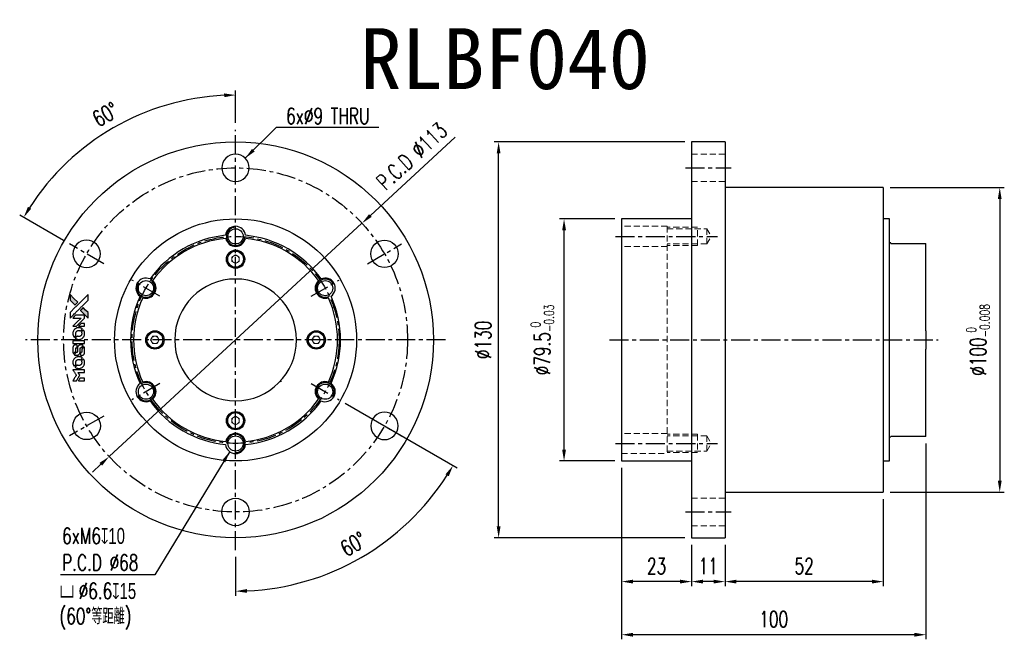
# Model space of a CAD drawing. Header units: millimetres. Extents: x -71 to 253, y -98 to 105.
import ezdxf
from ezdxf.enums import TextEntityAlignment as Align

# ---------------------------------------------------------------- set-up
doc = ezdxf.new("R2010")
doc.units = ezdxf.units.MM
doc.linetypes.add('CENTER', pattern=[2, 1.25, -0.25, 0.25, -0.25])
doc.linetypes.add('DASHED', pattern=[0.75, 0.5, -0.25])
for name, color, linetype in [('CHA', 7, 'Continuous'), ('CL', 1, 'CENTER'), ('DIM', 4, 'Continuous'), ('HID', 2, 'DASHED'), ('OUT', 3, 'Continuous')]:
    doc.layers.add(name, color=color, linetype=linetype)
doc.styles.add('DIM-7', font='SIMPLEX.shx', dxfattribs={"width": 0.7, "bigfont": 'chineset.shx'})
doc.styles.add('T', font='kaiu.ttf')
doc.dimstyles.new('CNS', dxfattribs={"dimtxt": 3.5, "dimasz": 2.5, "dimexe": 1, "dimexo": 1.5, "dimgap": 0.09, "dimtad": 0, "dimdsep": 46, "dimtxsty": 'DIM-7', "dimcen": 0.09, "dimclrd": 1, "dimclre": 1, "dimclrt": 4, "dimadec": 0, "dimazin": 0, "dimtfac": 1, "dimtix": 1, "dimtmove": 2, "dimatfit": 3, "dimfxl": 1, "dimtvp": 0.971429, "dimtolj": 1, "dimarcsym": 0})

# ---------------------------------------------------------------- blocks, each defined once
blk = doc.blocks.new('*D0')
at = {"layer": 'DEFPOINTS', "color": 0}
for p in [(-27.5, 75.55), (0, 69), (-54.56, 31.5), (-43.3, 25), (0, -69)]:
    blk.add_point(p, dxfattribs=at)
at = {"layer": 'DIM', "color": 7, "lineweight": -2}
for p, q in [((0, 71.25), (0, 81.9)), ((-56.51, 32.62), (-70.93, 40.95))]:
    blk.add_line(p, q, dxfattribs=at)
blk.add_arc((0, 0), 80.4, 92.6725, 147.3275, dxfattribs=at)
at = {"layer": 'DIM', "color": 7}
for points in [[(-3.76, 80.94), (-3.73, 79.69), (0, 80.4)], [(-67.15, 43.08), (-68.22, 43.73), (-69.63, 40.2)]]:
    blk.add_solid(points, dxfattribs=at)
at = {"layer": 'DIM', "color": 7, "insert": (-42.75, 74.05), "char_height": 5.25, "attachment_point": 5, "rotation": 30, "style": 'DIM-7'}
blk.add_mtext('\\A1;60°', dxfattribs=at)
blk = doc.blocks.new('*D1')
at = {"layer": 'DEFPOINTS', "color": 0}
for p in [(0, 69), (24.85, -14.35), (34.03, -19.65), (0, -69), (28.22, -77.53)]:
    blk.add_point(p, dxfattribs=at)
at = {"layer": 'DIM', "color": 7, "lineweight": -2}
for p, q in [((35.98, -20.77), (72.75, -42)), ((0, -71.25), (0, -84.01))]:
    blk.add_line(p, q, dxfattribs=at)
blk.add_arc((0, 0), 82.51, 272.6044, 327.3956, dxfattribs=at)
at = {"layer": 'DIM', "color": 7}
for points in [[(68.97, -44.13), (70.04, -44.78), (71.45, -41.25)], [(3.76, -83.05), (3.73, -81.8), (0, -82.51)]]:
    blk.add_solid(points, dxfattribs=at)
at = {"layer": 'DIM', "color": 7, "insert": (38.7, -67.04), "char_height": 5.25, "attachment_point": 5, "rotation": 30, "style": 'DIM-7'}
blk.add_mtext('\\A1;60°', dxfattribs=at)
blk = doc.blocks.new('*D2')
at = {"layer": 'DEFPOINTS', "color": 0}
for p in [(107.92, 39.75), (126.81, 39.75), (126.81, -39.75)]:
    blk.add_point(p, dxfattribs=at)
at = {"layer": 'DIM', "color": 7, "lineweight": -2}
for p, q in [((124.56, 39.75), (106.42, 39.75)), ((107.92, -36), (107.92, 36)), ((124.56, -39.75), (106.42, -39.75))]:
    blk.add_line(p, q, dxfattribs=at)
at = {"layer": 'DIM', "color": 7}
for points in [[(107.3, 36), (108.55, 36), (107.92, 39.75)], [(107.3, -36), (108.55, -36), (107.92, -39.75)]]:
    blk.add_solid(points, dxfattribs=at)
at = {"layer": 'DIM', "color": 7, "insert": (100.78, 0), "char_height": 5.25, "attachment_point": 5, "rotation": 90, "style": 'DIM-7'}
blk.add_mtext('\\A1;%%C79.5{\\H3.15;\\S 0^ -0.03;}', dxfattribs=at)
blk = doc.blocks.new('*D3')
at = {"layer": 'DEFPOINTS', "color": 0}
for p in [(86.42, 65), (149.81, 65), (149.81, -65)]:
    blk.add_point(p, dxfattribs=at)
at = {"layer": 'DIM', "color": 7, "lineweight": -2}
for p, q in [((147.56, 65), (84.92, 65)), ((86.42, -61.25), (86.42, 61.25)), ((147.56, -65), (84.92, -65))]:
    blk.add_line(p, q, dxfattribs=at)
at = {"layer": 'DIM', "color": 7}
for points in [[(85.8, 61.25), (87.05, 61.25), (86.42, 65)], [(85.8, -61.25), (87.05, -61.25), (86.42, -65)]]:
    blk.add_solid(points, dxfattribs=at)
at = {"layer": 'DIM', "color": 7, "insert": (81.32, 0), "char_height": 5.25, "attachment_point": 5, "rotation": 90, "style": 'DIM-7'}
blk.add_mtext('\\A1;%%C130', dxfattribs=at)
blk = doc.blocks.new('*D4')
at = {"layer": 'DEFPOINTS', "color": 0}
for p in [(149.81, -65), (160.81, -65), (149.81, -79.36)]:
    blk.add_point(p, dxfattribs=at)
at = {"layer": 'DIM', "color": 7, "lineweight": -2}
for p, q in [((149.81, -67.25), (149.81, -80.86)), ((160.81, -67.25), (160.81, -80.86)), ((157.06, -79.36), (153.56, -79.36))]:
    blk.add_line(p, q, dxfattribs=at)
at = {"layer": 'DIM', "color": 7}
for points in [[(153.56, -78.73), (153.56, -79.98), (149.81, -79.36)], [(157.06, -78.73), (157.06, -79.98), (160.81, -79.36)]]:
    blk.add_solid(points, dxfattribs=at)
at = {"layer": 'DIM', "color": 7, "insert": (155.31, -74.26), "char_height": 5.25, "attachment_point": 5, "style": 'DIM-7'}
blk.add_mtext('\\A1;11', dxfattribs=at)
blk = doc.blocks.new('*D5')
at = {"layer": 'DEFPOINTS', "color": 0}
for p in [(126.81, -39.75), (149.81, -65), (126.81, -79.36)]:
    blk.add_point(p, dxfattribs=at)
at = {"layer": 'DIM', "color": 7, "lineweight": -2}
for p, q in [((126.81, -42), (126.81, -80.86)), ((149.81, -67.25), (149.81, -80.86)), ((146.06, -79.36), (130.56, -79.36))]:
    blk.add_line(p, q, dxfattribs=at)
at = {"layer": 'DIM', "color": 7}
for points in [[(130.56, -78.73), (130.56, -79.98), (126.81, -79.36)], [(146.06, -78.73), (146.06, -79.98), (149.81, -79.36)]]:
    blk.add_solid(points, dxfattribs=at)
at = {"layer": 'DIM', "color": 7, "insert": (138.31, -74.26), "char_height": 5.25, "attachment_point": 5, "style": 'DIM-7'}
blk.add_mtext('\\A1;23', dxfattribs=at)
blk = doc.blocks.new('*D6')
at = {"layer": 'DEFPOINTS', "color": 0}
for p in [(212.81, -50), (160.81, -65), (160.81, -79.36)]:
    blk.add_point(p, dxfattribs=at)
at = {"layer": 'DIM', "color": 7, "lineweight": -2}
for p, q in [((212.81, -52.25), (212.81, -80.86)), ((160.81, -67.25), (160.81, -80.86)), ((209.06, -79.36), (164.56, -79.36))]:
    blk.add_line(p, q, dxfattribs=at)
at = {"layer": 'DIM', "color": 7}
for points in [[(164.56, -78.73), (164.56, -79.98), (160.81, -79.36)], [(209.06, -78.73), (209.06, -79.98), (212.81, -79.36)]]:
    blk.add_solid(points, dxfattribs=at)
at = {"layer": 'DIM', "color": 7, "insert": (186.81, -74.26), "char_height": 5.25, "attachment_point": 5, "style": 'DIM-7'}
blk.add_mtext('\\A1;52', dxfattribs=at)
blk = doc.blocks.new('*D7')
at = {"layer": 'DEFPOINTS', "color": 0}
for p in [(226.81, -31.71), (126.81, -39.75), (126.81, -96.8)]:
    blk.add_point(p, dxfattribs=at)
at = {"layer": 'DIM', "color": 7, "lineweight": -2}
for p, q in [((226.81, -33.96), (226.81, -98.3)), ((126.81, -42), (126.81, -98.3)), ((223.06, -96.8), (130.56, -96.8))]:
    blk.add_line(p, q, dxfattribs=at)
at = {"layer": 'DIM', "color": 7}
for points in [[(130.56, -96.18), (130.56, -97.43), (126.81, -96.8)], [(223.06, -96.18), (223.06, -97.43), (226.81, -96.8)]]:
    blk.add_solid(points, dxfattribs=at)
at = {"layer": 'DIM', "color": 7, "insert": (176.81, -91.7), "char_height": 5.25, "attachment_point": 5, "style": 'DIM-7'}
blk.add_mtext('\\A1;100', dxfattribs=at)
blk = doc.blocks.new('*D8')
at = {"layer": 'DEFPOINTS', "color": 0}
for p in [(212.81, 50), (212.81, -50), (251.07, -50)]:
    blk.add_point(p, dxfattribs=at)
at = {"layer": 'DIM', "color": 7, "lineweight": -2}
for p, q in [((215.06, 50), (252.57, 50)), ((251.07, 46.25), (251.07, -46.25)), ((215.06, -50), (252.57, -50))]:
    blk.add_line(p, q, dxfattribs=at)
at = {"layer": 'DIM', "color": 7}
for points in [[(250.44, 46.25), (251.69, 46.25), (251.07, 50)], [(250.44, -46.25), (251.69, -46.25), (251.07, -50)]]:
    blk.add_solid(points, dxfattribs=at)
at = {"layer": 'DIM', "color": 7, "insert": (243.93, 0), "char_height": 5.25, "attachment_point": 5, "rotation": 90, "style": 'DIM-7'}
blk.add_mtext('\\A1;%%C100{\\H3.15;\\S 0^ -0.008;}', dxfattribs=at)
blk = doc.blocks.new('*D12')
at = {"layer": 'DEFPOINTS', "color": 0}
for p in [(41.53, 38.3), (-41.53, -38.3)]:
    blk.add_point(p, dxfattribs=at)
at = {"layer": 'DIM', "color": 7, "lineweight": -2}
for p, q in [((72.18, 66.56), (44.29, 40.85)), ((-41.53, -38.3), (41.53, 38.3)), ((-44.29, -40.85), (-47.05, -43.39))]:
    blk.add_line(p, q, dxfattribs=at)
at = {"layer": 'DIM', "color": 7}
for points in [[(43.87, 41.3), (44.72, 40.39), (41.53, 38.3)], [(-44.72, -40.39), (-43.87, -41.3), (-41.53, -38.3)]]:
    blk.add_solid(points, dxfattribs=at)
at = {"layer": 'DIM', "color": 7, "insert": (57.88, 60.32), "char_height": 5.25, "attachment_point": 5, "rotation": 42.6822, "style": 'DIM-7'}
blk.add_mtext('\\A1;P.C.D ∅113', dxfattribs=at)

msp = doc.modelspace()

# ---------------------------------------------------------------- hatches: boundary and pattern name
at = {"layer": 'DIM', "linetype": 'Continuous'}
h = msp.add_hatch(color=7, dxfattribs=at)
h.dxf.hatch_style = 1
h.paths.add_polyline_path([(-54.358, 14.882), (-54.358, 13.967), (-54.358, 13.052), (-53.564, 12.264, 0.000288), (-53.259, 11.961, 0.0004789), (-53.002, 11.707, 0.000013), (-52.768, 11.477, 0.197177), (-52.765, 11.475, 0.1974966), (-52.761, 11.477, 0.00004), (-52.628, 11.609, 0.0008343), (-52.481, 11.755, 0.0005055), (-52.307, 11.929), (-51.853, 12.382), (-53.106, 13.632)])
h.paths.add_polyline_path([(-50.074, 10.598), (-50.528, 10.143, 0.0004761), (-50.702, 9.969, 0.0007888), (-50.849, 9.821, 0.000035), (-50.981, 9.687, 0.1975803), (-50.983, 9.684, 0.198396), (-50.981, 9.681, 0.000019), (-50.801, 9.5, 0.000582), (-50.601, 9.3, 0.000351), (-50.364, 9.063, 0.000108), (-49.358, 8.061, 0.0006916), (-48.848, 7.555, 0.0000771), (-48.495, 7.205, 0.1975268), (-48.482, 7.2, 0.4101817), (-48.476, 7.206, 0.0004931), (-48.474, 7.393, 0.0024238), (-48.472, 7.652, 0.0005294), (-48.472, 8.098), (-48.472, 8.996), (-49.273, 9.797)])

# ---------------------------------------------------------------- linework, layer by layer
at = {"layer": 'CL', "color": 7, "lineweight": 30, "ltscale": 5}
for p, q in [((0, -69), (0, 69)), ((147.81, 56.5), (162.81, 56.5)), ((124.81, 34), (158.312, 34)), ((-43.301, 25), (-54.56, 31.5)), ((43.301, 25), (54.56, 31.5)), ((-24.855, 14.35), (-34.035, 19.65)), ((24.855, 14.35), (34.035, 19.65)), ((69, 0), (-69, 0)), ((122.81, 0), (230.81, 0)), ((-24.855, -14.35), (-34.035, -19.65)), ((24.855, -14.35), (34.035, -19.65)), ((-43.301, -25), (-54.56, -31.5)), ((43.301, -25), (54.56, -31.5)), ((124.81, -34), (158.312, -34)), ((147.81, -56.5), (162.81, -56.5))]:
    msp.add_line(p, q, dxfattribs=at)
for radius in [56.5, 34]:
    msp.add_circle((0, 0), radius, dxfattribs=at)
at = {"layer": 'DIM', "color": 7}
for points in [[(-53.564, 12.264, 0.000288), (-53.259, 11.961, 0.000479), (-53.002, 11.707, 0.000013), (-52.768, 11.477, 0.197177), (-52.765, 11.475, 0.197497), (-52.761, 11.477, 0.00004), (-52.628, 11.608, 0.000836), (-52.481, 11.755, 0.000505), (-52.307, 11.929), (-51.853, 12.382), (-53.106, 13.632), (-54.358, 14.882), (-54.358, 13.967), (-54.358, 13.052)], [(-53.257, 8.276, -0.000056), (-52.709, 8.824, -0.000021), (-51.939, 9.592, -0.000021), (-51.1, 10.428, -0.000025), (-50.314, 11.213), (-48.471, 13.05), (-48.474, 13.961), (-48.476, 14.872), (-49.713, 13.644, 0.000274), (-50.306, 13.053, 0.000123), (-51.086, 12.277, 0.000121), (-51.91, 11.455, 0.000165), (-52.653, 10.714), (-54.358, 9.012), (-54.358, 8.095), (-54.358, 7.178)], [(-50.364, 9.063, 0.000108), (-49.358, 8.061, 0.000692), (-48.848, 7.555, 0.000077), (-48.495, 7.205, 0.197527), (-48.482, 7.2, 0.410182), (-48.476, 7.206, 0.000493), (-48.474, 7.393, 0.002424), (-48.472, 7.652, 0.000529), (-48.472, 8.098), (-48.472, 8.996), (-49.273, 9.797), (-50.074, 10.598), (-50.528, 10.143, 0.000476), (-50.702, 9.969, 0.000789), (-50.849, 9.821, 0.000035), (-50.981, 9.687, 0.19758), (-50.983, 9.684, 0.198396), (-50.981, 9.681, 0.000019), (-50.801, 9.5, 0.000582), (-50.601, 9.3, 0.000351)], [(-52.9, 4.473), (-52.314, 4.473), (-50.96, 5.83), (-49.606, 7.187), (-49.608, 7.565, 0.0008), (-49.61, 7.808, 0.010795), (-49.612, 7.897, 0.030495), (-49.618, 7.946, 0.080372), (-49.629, 7.979, 0.03816), (-49.65, 8.011, 0.041799), (-49.675, 8.039, 0.042486), (-49.704, 8.062, 0.042078), (-49.736, 8.079, 0.099276), (-49.782, 8.09, 0.003302), (-49.97, 8.093, 0.002586), (-50.3, 8.094, 0.000204), (-51.176, 8.093), (-52.58, 8.09), (-53.03, 7.638), (-53.48, 7.187), (-52.131, 7.182), (-50.782, 7.178), (-52.116, 5.85, 0.000253), (-52.629, 5.34, 0.000412), (-53.064, 4.905, 0.000041), (-53.452, 4.517, 0.041338), (-53.468, 4.498), (-53.486, 4.473)], [(-53.456, 1.882, 0.023681), (-53.432, 1.722, 0.022402), (-53.392, 1.562, 0.021929), (-53.337, 1.402, 0.020503), (-53.267, 1.245, 0.013745), (-53.22, 1.155, 0.009767), (-53.162, 1.057, 0.009658), (-53.105, 0.968, 0.027804), (-53.061, 0.91), (-53.042, 0.888), (-52.759, 1.171, 0.002053), (-52.623, 1.308, 0.006738), (-52.535, 1.4, 0.007826), (-52.476, 1.465, 0.063909), (-52.454, 1.498, 0.061532), (-52.436, 1.549, 0.068674), (-52.432, 1.601, 0.052072), (-52.442, 1.662, 0.019648), (-52.468, 1.746, -0.018366), (-52.5, 1.848, -0.0288), (-52.519, 1.937, -0.029061), (-52.528, 2.028, -0.019155), (-52.528, 2.133, -0.053809), (-52.494, 2.36, -0.058833), (-52.414, 2.567, -0.058566), (-52.287, 2.75, -0.052525), (-52.116, 2.907, -0.044733), (-51.972, 2.995, -0.040573), (-51.809, 3.06, -0.041123), (-51.64, 3.097, -0.04951), (-51.478, 3.102, -0.017369), (-51.402, 3.095, -0.024255), (-51.335, 3.082, -0.023787), (-51.269, 3.063, -0.015798), (-51.194, 3.035, 0.010631), (-51.147, 3.017, 0.033653), (-51.115, 3.008, 0.037806), (-51.083, 3.003, 0.016307), (-51.041, 3.002, 0.068179), (-50.959, 3.014, 0.095747), (-50.894, 3.047, 0.033418), (-50.806, 3.124, 0.002133), (-50.566, 3.369, 0.001452), (-50.433, 3.507, 0.012393), (-50.374, 3.571, 0.020479), (-50.344, 3.609, 0.344362), (-50.344, 3.624, 0.074287), (-50.378, 3.654, 0.005454), (-50.482, 3.721, 0.008391), (-50.592, 3.787, 0.017097), (-50.68, 3.834, 0.027375), (-50.864, 3.912, 0.02835), (-51.052, 3.969, 0.027723), (-51.249, 4.005, 0.023913), (-51.46, 4.021, 0.027047), (-51.712, 4.014, 0.031685), (-51.949, 3.98, 0.032425), (-52.175, 3.917, 0.031013), (-52.394, 3.825, 0.037914), (-52.654, 3.671, 0.040153), (-52.882, 3.482, 0.039834), (-53.078, 3.257, 0.036173), (-53.244, 2.997, 0.040752), (-53.355, 2.742, 0.035885), (-53.43, 2.462, 0.035491), (-53.465, 2.17, 0.037615)], [(-52.669, 0.528, 0.018008), (-52.586, 0.474, 0.009842), (-52.48, 0.413, 0.009807), (-52.37, 0.355, 0.015716), (-52.274, 0.311, 0.048467), (-51.929, 0.202, 0.045841), (-51.563, 0.159, 0.046006), (-51.197, 0.184, 0.049638), (-50.85, 0.276, 0.064819), (-50.4, 0.514, 0.06695), (-50.032, 0.857, 0.066691), (-49.766, 1.287, 0.063505), (-49.618, 1.779, 0.03135), (-49.604, 1.905, 0.010439), (-49.601, 2.09, 0.010391), (-49.604, 2.275, 0.032408), (-49.618, 2.399, 0.015696), (-49.648, 2.544, 0.018095), (-49.686, 2.681, 0.018551), (-49.732, 2.812, 0.018352), (-49.789, 2.939, 0.015568), (-49.833, 3.023, 0.009832), (-49.89, 3.118, 0.009795), (-49.947, 3.207, 0.023727), (-49.994, 3.27), (-50.015, 3.295), (-50.296, 3.018, 0.001528), (-50.455, 2.861, 0.010022), (-50.533, 2.78, 0.019586), (-50.577, 2.728, 0.061865), (-50.601, 2.689, 0.055054), (-50.62, 2.629, 0.061607), (-50.625, 2.569, 0.048725), (-50.615, 2.5, 0.020221), (-50.588, 2.408, -0.017722), (-50.559, 2.309, -0.02685), (-50.542, 2.222, -0.02759), (-50.534, 2.134, -0.020233), (-50.535, 2.037, -0.04793), (-50.562, 1.852, -0.048386), (-50.624, 1.675, -0.047866), (-50.719, 1.512, -0.044964), (-50.846, 1.367, -0.04333), (-50.997, 1.245, -0.050921), (-51.159, 1.158, -0.051473), (-51.334, 1.107, -0.0459), (-51.522, 1.089, -0.019014), (-51.614, 1.093, -0.024114), (-51.697, 1.103, -0.025081), (-51.777, 1.121, -0.023892), (-51.856, 1.147, 0.008624), (-51.918, 1.17, 0.026486), (-51.96, 1.182, 0.035074), (-51.997, 1.188, 0.02756), (-52.038, 1.19, 0.087163), (-52.102, 1.177, 0.073291), (-52.163, 1.142, 0.028074), (-52.25, 1.066, 0.002594), (-52.453, 0.865), (-52.74, 0.578)], [(-50.627, 4.473), (-49.605, 4.473), (-49.608, 4.854), (-49.61, 5.235), (-49.637, 5.279, 0.03146), (-49.652, 5.299, 0.026444), (-49.669, 5.319, 0.026444), (-49.688, 5.336, 0.031457), (-49.709, 5.351), (-49.753, 5.378), (-50.259, 5.38), (-50.764, 5.383), (-51.207, 4.935, 0.000745), (-51.376, 4.763, 0.001228), (-51.519, 4.617, 0.000087), (-51.647, 4.485, 0.195134), (-51.649, 4.48, 0.412117), (-51.646, 4.477, 0.000048), (-51.348, 4.475, 0.00109), (-51.019, 4.474, 0.000653)], [(-51.538, -1.194), (-49.61, -1.192), (-49.61, -0.814), (-49.61, -0.436), (-49.633, -0.391, 0.071429), (-49.66, -0.353, 0.054799), (-49.698, -0.321, 0.053585), (-49.743, -0.297, 0.060698), (-49.791, -0.284, 0.033975), (-49.87, -0.279, 0.000112), (-50.851, -0.279, 0.000726), (-51.811, -0.28, 0.001084), (-52.65, -0.285), (-53.467, -0.291), (-53.467, -0.744), (-53.467, -1.197)], [(-53.46, -4.018, 0.018538), (-53.453, -4.076, 0.010695), (-53.44, -4.146, 0.01068), (-53.424, -4.215, 0.017678), (-53.407, -4.272, 0.013849), (-53.383, -4.337, 0.011814), (-53.355, -4.404, 0.004513), (-53.326, -4.467, 0.290035), (-53.316, -4.473, 0.196418), (-53.311, -4.471, 0.000124), (-53.198, -4.36, 0.001477), (-53.072, -4.235, 0.000898), (-52.925, -4.088), (-52.54, -3.703), (-52.538, -3.222, -0.001471), (-52.535, -2.858, -0.028714), (-52.527, -2.746, -0.097073), (-52.506, -2.683, -0.084199), (-52.463, -2.629, -0.042698), (-52.428, -2.604, -0.053912), (-52.392, -2.586, -0.051004), (-52.352, -2.577, -0.032967), (-52.304, -2.574, 0.00807), (-52.279, -2.573, 0.003023), (-52.245, -2.572, 0.002994), (-52.207, -2.57, 0.003629), (-52.172, -2.568), (-52.09, -2.562), (-52.09, -2.193, 0.001618), (-52.09, -2.017, 0.005206), (-52.092, -1.9, 0.00535), (-52.095, -1.819, 0.060675), (-52.101, -1.787, 0.048484), (-52.108, -1.77, 0.02389), (-52.12, -1.749, 0.022812), (-52.135, -1.728, 0.02462), (-52.152, -1.708, 0.061781), (-52.199, -1.671, 0.080179), (-52.249, -1.65, 0.048561), (-52.321, -1.64, 0.010021), (-52.449, -1.638, 0.016602), (-52.621, -1.644, 0.031409), (-52.758, -1.661, 0.036474), (-52.878, -1.694, 0.03439), (-52.993, -1.744, 0.065928), (-53.176, -1.871, 0.069066), (-53.316, -2.039, 0.065697), (-53.41, -2.247, 0.051559), (-53.457, -2.49, 0.020904), (-53.463, -2.62, 0.000451), (-53.465, -3.257, 0.000419), (-53.466, -3.897, 0.022759)], [(-52.961, -4.862, 0.023289), (-52.869, -4.921, 0.026845), (-52.776, -4.968, 0.026047), (-52.676, -5.006, 0.019751), (-52.563, -5.038, 0.013249), (-52.499, -5.051, 0.025169), (-52.447, -5.058, 0.016532), (-52.382, -5.061, 0.002937), (-52.261, -5.062, 0.003317), (-52.152, -5.061, 0.011808), (-52.083, -5.059, 0.01777), (-52.03, -5.054, 0.021476), (-51.982, -5.045, 0.04325), (-51.777, -4.981, 0.045753), (-51.59, -4.884, 0.04649), (-51.427, -4.756, 0.047672), (-51.292, -4.601, 0.025315), (-51.249, -4.535, 0.015208), (-51.204, -4.452, 0.01512), (-51.165, -4.365, 0.022488), (-51.136, -4.287, 0.027857), (-51.104, -4.165, 0.034138), (-51.089, -4.049, 0.014286), (-51.083, -3.871, 0.00124), (-51.082, -3.419, -0.00103), (-51.081, -3.142, -0.002552), (-51.079, -2.938, -0.001594), (-51.076, -2.784, -0.047676), (-51.072, -2.746, -0.085307), (-51.045, -2.678, -0.097789), (-50.998, -2.627, -0.085947), (-50.93, -2.594, -0.051339), (-50.84, -2.577, 0.014634), (-50.81, -2.574, 0.015028), (-50.78, -2.569, 0.014927), (-50.754, -2.563, 0.059415), (-50.739, -2.557, 0.070595), (-50.707, -2.533, 0.00028), (-50.384, -2.213, 0.000111), (-50.052, -1.886, 0.200239), (-50.047, -1.872, 0.268906), (-50.052, -1.863, 0.001866), (-50.132, -1.817, 0.007532), (-50.208, -1.776, 0.017818), (-50.267, -1.747, 0.013256), (-50.332, -1.721, 0.011636), (-50.401, -1.697, 0.011528), (-50.472, -1.676, 0.012303), (-50.542, -1.659, 0.0423), (-50.652, -1.644, 0.013657), (-50.815, -1.641, 0.013857), (-50.981, -1.647, 0.037428), (-51.097, -1.663, 0.014927), (-51.174, -1.682, 0.0122), (-51.256, -1.707, 0.012518), (-51.332, -1.735, 0.023062), (-51.392, -1.761, 0.065961), (-51.61, -1.908, 0.06055), (-51.788, -2.111, 0.059676), (-51.916, -2.354, 0.060497), (-51.981, -2.618, 0.025683), (-51.985, -2.675, 0.001528), (-51.988, -2.847, 0.002124), (-51.99, -3.063, 0.001173), (-51.991, -3.328, -0.000809), (-51.991, -3.791, -0.017164), (-51.996, -3.928, -0.063931), (-52.011, -4, -0.108429), (-52.043, -4.053, -0.052941), (-52.078, -4.083, -0.063675), (-52.116, -4.102, -0.050562), (-52.165, -4.114, -0.020337), (-52.234, -4.121, 0.009897), (-52.276, -4.125, 0.016482), (-52.311, -4.13, 0.019019), (-52.339, -4.135, 0.06043), (-52.356, -4.142, 0.076267), (-52.397, -4.172, 0.00054), (-52.696, -4.475, 0.000307), (-53.001, -4.784, 0.142594), (-53.015, -4.809, 0.232419), (-53.013, -4.816, 0.022995), (-53, -4.83, 0.024627), (-52.983, -4.846, 0.015407)], [(-50.965, -4.914, 0.065483), (-50.943, -4.958, 0.053271), (-50.909, -4.999, 0.052018), (-50.866, -5.032, 0.0556), (-50.818, -5.055, 0.036839), (-50.787, -5.063, 0.026922), (-50.752, -5.068, 0.016905), (-50.702, -5.07, 0.004317), (-50.623, -5.071, 0.016369), (-50.456, -5.064, 0.029936), (-50.321, -5.047, 0.03418), (-50.203, -5.016, 0.031327), (-50.086, -4.968, 0.046935), (-49.943, -4.881, 0.054053), (-49.826, -4.772, 0.053701), (-49.734, -4.641, 0.045364), (-49.666, -4.485, 0.032479), (-49.63, -4.347, 0.03386), (-49.613, -4.207, 0.013578), (-49.607, -3.988, 0.001155), (-49.608, -3.424, 0.000413), (-49.611, -2.94, 0.005008), (-49.614, -2.754, 0.013199), (-49.619, -2.648, 0.033956), (-49.63, -2.573, 0.013909), (-49.65, -2.495, 0.010864), (-49.675, -2.411, 0.010938), (-49.701, -2.335, 0.028702), (-49.725, -2.282), (-49.745, -2.242), (-50.139, -2.63), (-50.533, -3.019), (-50.533, -3.474, -0.001504), (-50.533, -3.668, -0.00328), (-50.535, -3.817, -0.001901), (-50.538, -3.934, -0.061333), (-50.542, -3.962, -0.063621), (-50.559, -4.001, -0.048633), (-50.586, -4.039, -0.046769), (-50.621, -4.073, -0.047961), (-50.662, -4.099, -0.02678), (-50.697, -4.114, -0.050957), (-50.726, -4.122, -0.029398), (-50.765, -4.126, -0.00401), (-50.848, -4.129), (-50.983, -4.133), (-50.982, -4.499, 0.001061), (-50.982, -4.717, 0.009147), (-50.979, -4.815, 0.020721), (-50.975, -4.872, 0.051619)], [(-53.457, -7.627, 0.024131), (-53.431, -7.793, 0.022344), (-53.389, -7.959, 0.021883), (-53.332, -8.125, 0.020884), (-53.259, -8.287, 0.010669), (-53.211, -8.38, 0.010389), (-53.158, -8.471, 0.010913), (-53.106, -8.552, 0.022227), (-53.062, -8.613), (-53.043, -8.635), (-52.756, -8.343, 0.002452), (-52.645, -8.228, 0.003628), (-52.548, -8.127, 0.001662), (-52.467, -8.04, 0.070159), (-52.453, -8.019, 0.047671), (-52.446, -8.002, 0.018624), (-52.44, -7.978, 0.017921), (-52.436, -7.951, 0.018804), (-52.433, -7.924, 0.018255), (-52.433, -7.888, 0.041312), (-52.436, -7.86, 0.037164), (-52.443, -7.831, 0.012342), (-52.458, -7.791, -0.015101), (-52.494, -7.693, -0.035998), (-52.513, -7.618, -0.033244), (-52.522, -7.538, -0.011249), (-52.525, -7.42, -0.004059), (-52.524, -7.324, -0.019693), (-52.521, -7.27, -0.027943), (-52.514, -7.225, -0.014411), (-52.501, -7.17, -0.033089), (-52.456, -7.039, -0.033887), (-52.395, -6.917, -0.034021), (-52.318, -6.804, -0.033942), (-52.226, -6.703, -0.02816), (-52.121, -6.612, -0.035032), (-52.013, -6.541, -0.035269), (-51.898, -6.486, -0.029196), (-51.768, -6.444, -0.037862), (-51.618, -6.416, -0.043657), (-51.473, -6.414, -0.043064), (-51.329, -6.436, -0.035184), (-51.179, -6.484, 0.033699), (-51.108, -6.508, 0.052815), (-51.045, -6.517, 0.059167), (-50.986, -6.512, 0.058972), (-50.931, -6.493, 0.059208), (-50.887, -6.467, 0.021125), (-50.832, -6.419, 0.008691), (-50.742, -6.331, 0.000851), (-50.528, -6.113, 0.001873), (-50.419, -6.002, 0.013884), (-50.369, -5.947, 0.022355), (-50.343, -5.913, 0.341453), (-50.343, -5.9, 0.073011), (-50.374, -5.872, 0.004587), (-50.476, -5.805, 0.00748), (-50.582, -5.74, 0.016837), (-50.665, -5.694, 0.028606), (-50.866, -5.606, 0.031352), (-51.071, -5.544, 0.031004), (-51.283, -5.508, 0.0268), (-51.509, -5.495, 0.026698), (-51.749, -5.508, 0.03002), (-51.976, -5.547, 0.030357), (-52.195, -5.611, 0.028554), (-52.409, -5.703, 0.062944), (-52.806, -5.968, 0.062206), (-53.127, -6.324, 0.062448), (-53.349, -6.747, 0.064355), (-53.457, -7.207, 0.017377), (-53.463, -7.299, 0.008369), (-53.465, -7.418, 0.008367), (-53.463, -7.536, 0.01757)], [(-52.672, -8.988, 0.064158), (-52.225, -9.226, 0.06356), (-51.73, -9.345, 0.064004), (-51.225, -9.335, 0.066747), (-50.746, -9.197, 0.04321), (-50.447, -9.033, 0.044737), (-50.184, -8.822, 0.044901), (-49.963, -8.568, 0.044184), (-49.79, -8.278, 0.026293), (-49.698, -8.057, 0.033344), (-49.637, -7.845, 0.033227), (-49.606, -7.625, 0.025815), (-49.599, -7.384, 0.023119), (-49.616, -7.154, 0.031044), (-49.653, -6.947, 0.031337), (-49.716, -6.749, 0.024258), (-49.807, -6.542, 0.015622), (-49.846, -6.469, 0.008495), (-49.899, -6.383, 0.008415), (-49.953, -6.3, 0.020814), (-49.996, -6.242), (-50.017, -6.215), (-50.297, -6.493, 0.002843), (-50.505, -6.701, 0.033917), (-50.579, -6.787, 0.087906), (-50.611, -6.851, 0.073302), (-50.623, -6.927, 0.022047), (-50.621, -6.964, 0.026465), (-50.616, -6.998, 0.022233), (-50.607, -7.036, 0.009985), (-50.591, -7.086, -0.039011), (-50.547, -7.265, -0.044398), (-50.533, -7.441, -0.045096), (-50.55, -7.614, -0.04265), (-50.599, -7.784, -0.071154), (-50.731, -8.025, -0.068827), (-50.927, -8.222, -0.068713), (-51.17, -8.359, -0.070507), (-51.438, -8.423, -0.028605), (-51.553, -8.428, -0.031418), (-51.664, -8.419, -0.031044), (-51.775, -8.395, -0.02668), (-51.887, -8.358, 0.038913), (-51.953, -8.337, 0.043732), (-52.02, -8.328, 0.047754), (-52.08, -8.331, 0.075756), (-52.13, -8.346, 0.07294), (-52.156, -8.364, 0.003456), (-52.232, -8.434, 0.005023), (-52.329, -8.527, 0.002422), (-52.452, -8.648, 0.000819), (-52.561, -8.757, 0.001349), (-52.654, -8.85, 0.0001), (-52.736, -8.933, 0.205335), (-52.737, -8.936, 0.219821), (-52.736, -8.939, 0.002494), (-52.718, -8.953, 0.007089), (-52.697, -8.969, 0.004494)], [(-52.892, -13.437), (-52.309, -13.437), (-52.211, -13.277, -0.000297), (-52.151, -13.179, -0.000037), (-52.021, -12.966, -0.000043), (-51.865, -12.712, -0.000036), (-51.7, -12.442, 0.000044), (-51.538, -12.178, 0.000063), (-51.393, -11.943, 0.000035), (-51.272, -11.744, 0.0009), (-51.239, -11.69), (-51.191, -11.612), (-51.255, -11.51, 0.001175), (-51.291, -11.451, 0.000208), (-51.359, -11.34, 0.000225), (-51.44, -11.211, 0.000203), (-51.523, -11.077, -0.000711), (-51.603, -10.95, -0.001119), (-51.671, -10.84, -0.000263), (-51.73, -10.744, -0.04589), (-51.735, -10.733, -0.519312), (-51.729, -10.724, -0.001914), (-51.572, -10.721, -0.003124), (-51.315, -10.719, -0.000285), (-50.673, -10.719), (-49.606, -10.719), (-49.606, -10.346, 0.001727), (-49.606, -10.079, 0.025279), (-49.612, -9.985, 0.073886), (-49.626, -9.931, 0.07426), (-49.656, -9.882, 0.03264), (-49.668, -9.87, 0.01784), (-49.684, -9.856, 0.017712), (-49.701, -9.844, 0.026854), (-49.717, -9.834), (-49.754, -9.814), (-51.616, -9.812), (-53.478, -9.81), (-53.465, -9.83, -0.004595), (-53.455, -9.844, -0.00016), (-53.42, -9.901, -0.000298), (-53.378, -9.968, -0.000208), (-53.332, -10.044, 0.000986), (-53.194, -10.265, 0.00025), (-52.969, -10.625, 0.000268), (-52.728, -11.008, 0.000436), (-52.524, -11.334, -0.002932), (-52.457, -11.441, -0.004718), (-52.402, -11.533, -0.001113), (-52.354, -11.614, -0.227179), (-52.354, -11.623, -0.045982), (-52.358, -11.632, -0.000145), (-52.425, -11.741, -0.000825), (-52.501, -11.864, -0.000517), (-52.59, -12.007, 0.000056), (-52.895, -12.499, 0.000289), (-53.064, -12.771, 0.000481), (-53.19, -12.974, 0.000418), (-53.321, -13.187), (-53.474, -13.437)], [(-50.632, -13.437), (-49.606, -13.437), (-49.606, -13.063, 0.000842), (-49.606, -12.825, 0.010591), (-49.608, -12.735, 0.028995), (-49.613, -12.685, 0.069543), (-49.624, -12.649, 0.051063), (-49.644, -12.616, 0.039932), (-49.672, -12.585, 0.039414), (-49.705, -12.558, 0.045845), (-49.74, -12.538, 0.094811), (-49.776, -12.529, 0.007124), (-49.876, -12.526, 0.004713), (-50.048, -12.524, 0.000534), (-50.438, -12.524), (-51.103, -12.524), (-51.161, -12.618, 0.000828), (-51.33, -12.892, 0.000879), (-51.495, -13.162, 0.000048), (-51.655, -13.425, 0.137596), (-51.658, -13.433, 0.413028), (-51.656, -13.434, 0.000016), (-51.356, -13.436, 0.000623), (-51.025, -13.436, 0.000374)]]:
    msp.add_lwpolyline(points, format="xyb", close=True, dxfattribs=at)
for centre, start, end in [((0, 34), 90, 357.47142), ((-29.445, 17), 150, 57.47142), ((29.445, 17), 30, 297.47142), ((-29.445, -17), 210, 117.47142), ((29.445, -17), 330, 237.47142), ((0, -34), 270, 177.47142)]:
    msp.add_arc(centre, 3, start, end, dxfattribs=at)
at = {"layer": 'HID', "color": 7, "lineweight": 15, "ltscale": 4}
for p, q in [((149.81, 61), (160.81, 61)), ((149.81, 52), (160.81, 52)), ((141.81, 37.3), (126.81, 37.3)), ((141.81, 37.3), (141.81, -37.3)), ((151.81, 37), (141.81, 37)), ((141.81, 36.5), (154.81, 36.5)), ((151.81, 31), (151.81, 37)), ((154.81, 36.5), (156.312, 34)), ((154.81, 36.5), (154.81, 31.5)), ((154.81, 31.5), (156.312, 34)), ((141.81, 30.7), (126.81, 30.7)), ((154.81, 31.5), (141.81, 31.5)), ((151.81, 31), (141.81, 31)), ((141.81, -30.7), (126.81, -30.7)), ((151.81, -31), (141.81, -31)), ((154.81, -31.5), (141.81, -31.5)), ((151.81, -31), (151.81, -37)), ((154.81, -31.5), (156.312, -34)), ((154.81, -31.5), (154.81, -36.5)), ((154.81, -36.5), (156.312, -34)), ((126.81, -37.3), (141.81, -37.3)), ((141.81, -36.5), (154.81, -36.5)), ((151.81, -37), (141.81, -37)), ((149.81, -52), (160.81, -52)), ((149.81, -61), (160.81, -61))]:
    msp.add_line(p, q, dxfattribs=at)
at = {"layer": 'OUT', "color": 7}
for p, q in [((160.81, 65), (149.81, 65)), ((149.81, 65), (149.81, 0)), ((160.81, 65), (160.81, 0)), ((212.81, 50), (160.81, 50)), ((212.81, 50), (212.81, 0)), ((149.81, 39.75), (126.81, 39.75)), ((126.81, 39.75), (126.81, 0)), ((214.81, 39.75), (212.81, 39.75)), ((214.81, -39.75), (214.81, 39.75)), ((215.31, 31.85), (214.81, 31.85)), ((215.31, 31.708), (215.31, 31.85)), ((215.31, 31.708), (226.81, 31.708)), ((226.81, 3), (226.81, 31.708)), ((126.81, 0), (126.81, -39.75)), ((149.81, 0), (149.81, -65)), ((160.81, 0), (160.81, -65)), ((212.81, 0), (212.81, -50)), ((226.81, 3), (226.81, -3)), ((226.81, -31.708), (226.81, -3)), ((214.81, -31.85), (215.31, -31.85)), ((215.31, -31.708), (215.31, -31.85)), ((226.81, -31.708), (215.31, -31.708)), ((126.81, -39.75), (149.81, -39.75)), ((212.81, -39.75), (214.81, -39.75)), ((160.81, -50), (212.81, -50)), ((149.81, -65), (160.81, -65))]:
    msp.add_line(p, q, dxfattribs=at)
at = {"layer": 'OUT', "color": 7, "lineweight": 15}
for p, q in [((0, 27.917), (-1.227, 27.208)), ((-1.227, 27.208), (-1.227, 25.792)), ((0, 27.917), (1.227, 27.208)), ((1.227, 25.792), (1.227, 27.208)), ((0, 25.083), (-1.227, 25.792)), ((1.227, 25.792), (0, 25.083)), ((-27.917, 0), (-27.208, 1.227)), ((-25.792, 1.227), (-27.208, 1.227)), ((-25.792, 1.227), (-25.083, 0)), ((25.083, 0), (25.792, 1.227)), ((25.792, -1.227), (25.083, 0)), ((27.208, 1.227), (25.792, 1.227)), ((27.917, 0), (27.208, 1.227)), ((27.917, 0), (27.208, -1.227)), ((-27.917, 0), (-27.208, -1.227)), ((-27.208, -1.227), (-25.792, -1.227)), ((-25.083, 0), (-25.792, -1.227)), ((25.792, -1.227), (27.208, -1.227)), ((-1.227, -25.792), (0, -25.083)), ((-1.227, -25.792), (-1.227, -27.208)), ((0, -25.083), (1.227, -25.792)), ((1.227, -27.208), (1.227, -25.792)), ((0, -27.917), (-1.227, -27.208)), ((0, -27.917), (1.227, -27.208))]:
    msp.add_line(p, q, dxfattribs=at)
at = {"layer": 'OUT', "color": 7}
for centre, radius in [((0, 0), 65), ((0, 0), 39.75), ((0, 34), 2.5), ((48.93, 28.25), 4.5), ((0, 26.5), 3), ((-29.445, 17), 2.5), ((29.445, 17), 2.5), ((-26.5, 0), 3), ((26.5, 0), 3), ((-29.445, -17), 2.5), ((29.445, -17), 2.5), ((-48.93, -28.25), 4.5), ((0, -26.5), 3), ((0, -34), 2.5), ((0, -56.5), 4.5)]:
    msp.add_circle(centre, radius, dxfattribs=at)
at = {"layer": 'OUT', "color": 7, "extrusion": (0, 0, -1)}
for centre, radius in [((0, 56.5), 4.5), ((48.93, 28.25), 4.5), ((0, 0), 20), ((-48.93, -28.25), 4.5)]:
    msp.add_circle(centre, radius, dxfattribs=at)
at = {"layer": 'OUT', "color": 7, "lineweight": 15}
for centre, radius in [((0, 26.5), 2.7), ((0, 26.5), 2.55), ((-26.5, 0), 2.7), ((-26.5, 0), 2.55), ((26.5, 0), 2.7), ((26.5, 0), 2.55), ((0, -26.5), 2.7), ((0, -26.5), 2.55)]:
    msp.add_circle(centre, radius, dxfattribs=at)
at = {"layer": 'OUT', "color": 7}
for centre, radius, start, end in [((0, 34), 3.3, 5.97531, 174.02469), ((0, 0), 34.5, 95.45894, 144.54106), ((0, 0), 33.5, 95.53989, 144.46011), ((0, 34), 3.3, 191.47442, 348.52558), ((0, 0), 33.5, 35.53989, 84.46011), ((0, 0), 34.5, 35.45894, 84.54106), ((-29.445, 17), 3.3, 65.97531, 234.02469), ((-29.445, 17), 3.3, 251.47442, 48.52558), ((29.445, 17), 3.3, 131.47442, 288.52558), ((29.445, 17), 3.3, 305.97531, 114.02469), ((0, 0), 34.5, 155.45894, 204.54106), ((0, 0), 33.5, 155.53989, 204.46011), ((0, 0), 33.5, 335.53989, 24.46011), ((0, 0), 34.5, 335.45894, 24.54106), ((-29.445, -17), 3.3, 125.97531, 294.02469), ((-29.445, -17), 3.3, 311.47442, 108.52558), ((29.445, -17), 3.3, 71.47442, 228.52558), ((29.445, -17), 3.3, 245.97531, 54.02469), ((0, 0), 34.5, 215.45894, 264.54106), ((0, 0), 33.5, 215.53989, 264.46011), ((0, 0), 33.5, 275.53989, 324.46011), ((0, 0), 34.5, 275.45894, 324.54106), ((0, -34), 3.3, 11.47442, 168.52558), ((0, -34), 3.3, 185.97531, 354.02469)]:
    msp.add_arc(centre, radius, start, end, dxfattribs=at)
at = {"layer": 'OUT', "color": 7, "lineweight": 15}
for centre, start, end in [((0, 26.5), 120, 180), ((0, 26.5), 180, 240), ((0, 26.5), 60, 120), ((0, 26.5), 0, 60), ((0, 26.5), 300, 0), ((0, 26.5), 240, 300), ((-26.5, 0), 150, 210), ((-26.5, 0), 90, 150), ((-26.5, 0), 30, 90), ((-26.5, 0), 330, 30), ((26.5, 0), 150, 210), ((26.5, 0), 90, 150), ((26.5, 0), 30, 90), ((26.5, 0), 330, 30), ((-26.5, 0), 210, 270), ((-26.5, 0), 270, 330), ((26.5, 0), 210, 270), ((26.5, 0), 270, 330), ((0, -26.5), 120, 180), ((0, -26.5), 60, 120), ((0, -26.5), 0, 60), ((0, -26.5), 180, 240), ((0, -26.5), 240, 300), ((0, -26.5), 300, 0)]:
    msp.add_arc(centre, 1.227, start, end, dxfattribs=at)
at = {"layer": 'OUT', "color": 7}
msp.add_open_spline([(15.093, -13.425), (14.845, -13.705), (14.773, -13.776), (14.773, -13.776)], degree=3, dxfattribs=at)
msp.add_point((126.81, 0), dxfattribs=at)

# ---------------------------------------------------------------- texts
at = {"layer": 'CHA', "color": 7, "style": 'T'}
msp.add_text('RLBF040', height=20, dxfattribs=at).set_placement((88.564, 92.195), align=Align.MIDDLE)
at = {"layer": 'DIM', "color": 7, "char_height": 5.25, "style": 'DIM-7'}
for s, insert, attachment_point in [('6x%%C9 {\\A1;THRU}', (16.623, 70.886), 7), ('6xM6{\\Fgdt|c136;x10}\\PP.C.D %%C68', (-56.985, -61.732), 1), ('{\\Fgdt|c136;v }%%C6.6{\\Fgdt|c136;x15}', (-57.827, -79.807), 1), ('(60%%D等距離)', (-57.827, -88.09), 1)]:
    msp.add_mtext(s, dxfattribs=dict(at, insert=insert, attachment_point=attachment_point))

# ---------------------------------------------------------------- dimensions: what is measured, and where the dimension line sits
at = {"layer": 'DIM', "color": 7}
for base, line2, picture, middle in [((-27.5, 75.555), ((-43.301, 25), (-54.56, 31.5)), '*D0', (-42.752, 74.048)), ((28.219, -77.53), ((24.855, -14.35), (34.035, -19.65)), '*D1', (38.703, -67.036))]:
    dim = msp.add_angular_dim_2l(base=base, line1=((0, -69), (0, 69)), line2=line2, dimstyle='CNS', override={"dimscale": 1.5, "dimclrd": 7, "dimclre": 7, "dimclrt": 7}, dxfattribs=at)
    dim.commit()
    dim.dimension.update_dxf_attribs({"geometry": picture, "text_midpoint": middle})
dim = msp.add_diameter_dim_2p(p1=(-41.535, -38.303), p2=(41.535, 38.303), text='P.C.D <>', dimstyle='CNS', override={"dimscale": 1.5, "dimclrd": 7, "dimclre": 7, "dimclrt": 7, "dimtmove": 1}, dxfattribs=at)
dim.commit()
dim.dimension.update_dxf_attribs({"geometry": '*D12', "text_midpoint": (61.339, 56.567), "dimtype": 163})
for base, p1, p2, override, picture, middle in [((86.422, 65), (149.81, -65), (149.81, 65), {"dimscale": 1.5, "dimclrd": 7, "dimclre": 7, "dimclrt": 7}, '*D3', (81.322, 0)), ((251.067, -50), (212.81, 50), (212.81, -50), {"dimscale": 1.5, "dimclrd": 7, "dimclre": 7, "dimclrt": 7, "dimtol": 1, "dimtm": 0.008, "dimtfac": 0.6, "dimtdec": 3}, '*D8', (243.927, 0)), ((107.923, 39.75), (126.81, -39.75), (126.81, 39.75), {"dimscale": 1.5, "dimclrd": 7, "dimclre": 7, "dimclrt": 7, "dimtol": 1, "dimtm": 0.03, "dimtfac": 0.6, "dimtdec": 3}, '*D2', (100.783, 0))]:
    dim = msp.add_linear_dim(base=base, p1=p1, p2=p2, angle=90, text='%%C<>', dimstyle='CNS', override=override, dxfattribs=at)
    dim.commit()
    dim.dimension.update_dxf_attribs({"geometry": picture, "text_midpoint": middle})
for base, p1, p2, picture, middle in [((126.81, -96.801), (226.81, -31.708), (126.81, -39.75), '*D7', (176.81, -91.701)), ((126.81, -79.357), (149.81, -65), (126.81, -39.75), '*D5', (138.31, -74.257)), ((160.81, -79.357), (212.81, -50), (160.81, -65), '*D6', (186.81, -74.257)), ((149.81, -79.357), (160.81, -65), (149.81, -65), '*D4', (155.31, -74.257))]:
    dim = msp.add_linear_dim(base=base, p1=p1, p2=p2, dimstyle='CNS', override={"dimscale": 1.5, "dimclrd": 7, "dimclre": 7, "dimclrt": 7}, dxfattribs=at)
    dim.commit()
    dim.dimension.update_dxf_attribs({"geometry": picture, "text_midpoint": middle})

# ---------------------------------------------------------------- leaders
at = {"layer": 'DIM', "color": 7, "annotation_type": 0, "has_hookline": 1}
for points, hookline_direction, text_width in [([(3.194, 59.67), (13.422, 69.82), (17.172, 69.82)], 0, 29.75), ([(-1.935, -36.674), (-26.566, -77.093), (-30.316, -77.093)], 1, 27.125)]:
    msp.add_leader(points, dimstyle='CNS', override={"dimscale": 1.5, "dimgap": 0.09, "dimtad": 1, "dimclrd": 7, "dimclre": 4}, dxfattribs=dict(at, hookline_direction=hookline_direction, text_width=text_width))

doc.saveas('drawing.dxf')
